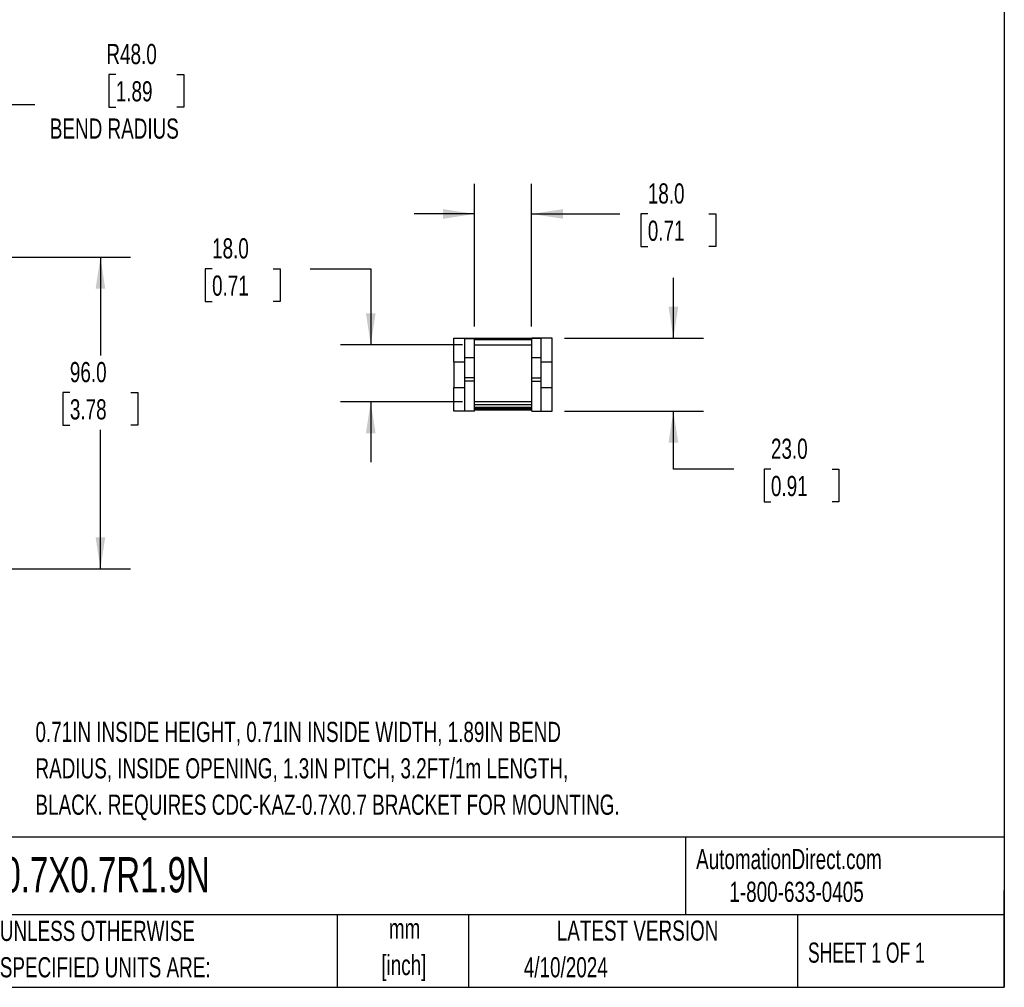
# Model space of a CAD drawing. Header units: millimetres. Extents: x 19 to 819, y 19 to 629.
# Tile 2 of 6: x 509 to 819, y 19 to 324. Entities that reach past the tile are written whole.
import ezdxf

# ---------------------------------------------------------------- set-up
doc = ezdxf.new("R2010")
doc.units = ezdxf.units.MM
doc.header["$LTSCALE"] = 3
doc.layers.add('DIMENSIONS', color=140, linetype='Continuous', lineweight=25)
doc.layers.add('TEXT', color=140, linetype='Continuous', lineweight=25)
doc.styles.add('SLDTEXTSTYLE0', font='TXT', dxfattribs={"width": 0.7})
doc.styles.add('SLDTEXTSTYLE1', font='TXT', dxfattribs={"width": 0.65})
doc.dimstyles.new('SLDDIMSTYLE0', dxfattribs={"dimtxt": 6.474023, "dimasz": 9.906, "dimexe": 0, "dimexo": 0.0625, "dimgap": 1.618506, "dimtad": 0, "dimtih": 1, "dimtoh": 1, "dimrnd": 1e-09, "dimzin": 4, "dimdsep": 46, "dimtxsty": 'SLDTEXTSTYLE0', "dimsah": 1, "dimcen": 0, "dimadec": 0, "dimazin": 1, "dimtfac": 1, "dimtofl": 0, "dimtmove": 0, "dimatfit": 3, "dimfxl": 0, "dimfrac": 2, "dimtolj": 1, "dimtzin": 12, "dimarcsym": 0})
doc.dimstyles.new('SLDDIMSTYLE1', dxfattribs={"dimtxt": 6.474023, "dimasz": 9.906, "dimexe": 0, "dimexo": 0.0625, "dimgap": 1.618506, "dimtad": 0, "dimtih": 1, "dimtoh": 1, "dimrnd": 1e-09, "dimzin": 4, "dimdsep": 46, "dimtxsty": 'SLDTEXTSTYLE0', "dimsah": 1, "dimcen": 0.09, "dimadec": 0, "dimazin": 1, "dimtfac": 1, "dimtofl": 0, "dimtmove": 0, "dimatfit": 3, "dimfxl": 0, "dimfrac": 2, "dimtolj": 1, "dimtzin": 12, "dimarcsym": 0})
doc.dimstyles.new('SLDDIMSTYLE4', dxfattribs={"dimtxt": 6.474023, "dimasz": 9.906, "dimexe": 0, "dimexo": 0.0625, "dimgap": 1.618506, "dimtad": 0, "dimtih": 1, "dimtoh": 1, "dimrnd": 1e-09, "dimzin": 4, "dimdsep": 46, "dimtxsty": 'SLDTEXTSTYLE0', "dimsah": 1, "dimcen": 0.09, "dimadec": 0, "dimazin": 1, "dimtfac": 1, "dimtmove": 0, "dimatfit": 0, "dimfxl": 0, "dimfrac": 2, "dimtolj": 1, "dimtzin": 12, "dimarcsym": 0})

# ---------------------------------------------------------------- blocks, each defined once
blk = doc.blocks.new('_D')
at = {"layer": 'DIMENSIONS'}
for p, q in [((539.34, 306.58), (537.17, 306.58)), ((537.17, 306.58), (537.17, 296.29)), ((558.58, 306.58), (560.76, 306.58)), ((560.76, 306.58), (560.76, 296.29)), ((462.44, 251.75), (497.15, 297.17)), ((497.15, 297.17), (513.82, 297.17)), ((537.17, 296.29), (539.34, 296.29)), ((560.76, 296.29), (558.58, 296.29))]:
    blk.add_line(p, q, dxfattribs=at)
blk.add_solid([(462.44, 251.75), (469.66, 258.7), (467.24, 260.55)], dxfattribs=at)
at = {"layer": 'DIMENSIONS', "char_height": 6.35, "attachment_point": 1, "style": 'SLDTEXTSTYLE0'}
for s, insert in [('R48.0', (536.4, 316.21)), ('1.89', (539.34, 304.47)), ('BEND RADIUS', (518.58, 292.73))]:
    blk.add_mtext(s, dxfattribs=dict(at, insert=insert))
blk = doc.blocks.new('_D_2')
at = {"layer": 'DIMENSIONS'}
for p, q in [((86.07, 249.02), (544.03, 249.02)), ((534.51, 249.02), (534.51, 218.12)), ((524.89, 206.38), (522.72, 206.38)), ((522.72, 206.38), (522.72, 196.09)), ((544.13, 206.38), (546.3, 206.38)), ((546.3, 206.38), (546.3, 196.09)), ((522.72, 196.09), (524.89, 196.09)), ((546.3, 196.09), (544.13, 196.09)), ((534.51, 150.92), (534.51, 194.64)), ((397.42, 150.92), (544.03, 150.92))]:
    blk.add_line(p, q, dxfattribs=at)
for points in [[(534.51, 249.02), (532.99, 239.11), (536.03, 239.11)], [(534.51, 150.92), (536.03, 160.83), (532.99, 160.83)]]:
    blk.add_solid(points, dxfattribs=at)
at = {"layer": 'DIMENSIONS', "char_height": 6.35, "attachment_point": 1, "style": 'SLDTEXTSTYLE0'}
for s, insert in [('96.0', (524.89, 216.02)), ('3.78', (524.89, 204.28))]:
    blk.add_mtext(s, dxfattribs=dict(at, insert=insert))
blk = doc.blocks.new('_D_4')
at = {"layer": 'DIMENSIONS'}
for p, q in [((569.67, 245.36), (567.5, 245.36)), ((567.5, 245.36), (567.5, 235.07)), ((588.91, 245.36), (591.09, 245.36)), ((591.09, 245.36), (591.09, 235.07)), ((600.58, 245.36), (619.63, 245.36)), ((619.63, 245.36), (619.63, 221.47)), ((567.5, 235.07), (569.67, 235.07)), ((591.09, 235.07), (588.91, 235.07)), ((648.5, 221.47), (610.11, 221.47)), ((648.5, 203.47), (610.11, 203.47)), ((619.63, 203.47), (619.63, 184.42))]:
    blk.add_line(p, q, dxfattribs=at)
for points in [[(619.63, 221.47), (621.16, 231.38), (618.11, 231.38)], [(619.63, 203.47), (618.11, 193.57), (621.16, 193.57)]]:
    blk.add_solid(points, dxfattribs=at)
at = {"layer": 'DIMENSIONS', "char_height": 6.35, "attachment_point": 1, "style": 'SLDTEXTSTYLE0'}
for s, insert in [('18.0', (569.67, 254.99)), ('0.71', (569.67, 243.26))]:
    blk.add_mtext(s, dxfattribs=dict(at, insert=insert))
blk = doc.blocks.new('_D_5')
at = {"layer": 'DIMENSIONS'}
for p, q in [((652.31, 227.23), (652.31, 272.18)), ((670.31, 227.23), (670.31, 272.18)), ((652.31, 262.66), (633.26, 262.66)), ((670.31, 262.66), (698.11, 262.66)), ((706.88, 262.66), (704.71, 262.66)), ((704.71, 262.66), (704.71, 252.37)), ((726.12, 262.66), (728.29, 262.66)), ((728.29, 262.66), (728.29, 252.37)), ((704.71, 252.37), (706.88, 252.37)), ((728.29, 252.37), (726.12, 252.37))]:
    blk.add_line(p, q, dxfattribs=at)
for points in [[(652.31, 262.66), (642.41, 264.18), (642.41, 261.13)], [(670.31, 262.66), (680.22, 261.13), (680.22, 264.18)]]:
    blk.add_solid(points, dxfattribs=at)
at = {"layer": 'DIMENSIONS', "char_height": 6.35, "attachment_point": 1, "style": 'SLDTEXTSTYLE0'}
for s, insert in [('18.0', (706.88, 272.29)), ('0.71', (706.88, 260.55))]:
    blk.add_mtext(s, dxfattribs=dict(at, insert=insert))
blk = doc.blocks.new('_D_6')
at = {"layer": 'DIMENSIONS'}
for p, q in [((714.94, 223.52), (714.94, 242.57)), ((680.62, 223.52), (724.47, 223.52)), ((680.62, 200.52), (724.47, 200.52)), ((714.94, 182.25), (714.94, 200.52)), ((733.99, 182.25), (714.94, 182.25)), ((745.66, 182.25), (743.49, 182.25)), ((743.49, 182.25), (743.49, 171.96)), ((764.9, 182.25), (767.07, 182.25)), ((767.07, 182.25), (767.07, 171.96)), ((743.49, 171.96), (745.66, 171.96)), ((767.07, 171.96), (764.9, 171.96))]:
    blk.add_line(p, q, dxfattribs=at)
for points in [[(714.94, 223.52), (716.47, 233.43), (713.42, 233.43)], [(714.94, 200.52), (713.42, 190.62), (716.47, 190.62)]]:
    blk.add_solid(points, dxfattribs=at)
at = {"layer": 'DIMENSIONS', "char_height": 6.35, "attachment_point": 1, "style": 'SLDTEXTSTYLE0'}
for s, insert in [('23.0', (745.66, 191.88)), ('0.91', (745.66, 180.14))]:
    blk.add_mtext(s, dxfattribs=dict(at, insert=insert))

msp = doc.modelspace()

# ---------------------------------------------------------------- linework, layer by layer
for p, q in [((645.813, 216.108), (645.813, 223.521)), ((645.813, 223.521), (649.313, 223.521)), ((649.313, 223.521), (652.313, 223.521)), ((649.313, 223.415), (649.313, 223.521)), ((649.313, 223.415), (652.313, 223.415)), ((649.313, 217.421), (649.313, 223.415)), ((652.313, 223.415), (652.313, 223.521)), ((670.313, 223.471), (652.313, 223.471)), ((652.313, 217.421), (652.313, 223.415)), ((673.313, 223.521), (670.313, 223.521)), ((670.313, 223.521), (670.313, 223.415)), ((673.313, 223.415), (670.313, 223.415)), ((670.313, 217.421), (670.313, 223.415)), ((673.313, 223.415), (673.313, 223.521)), ((676.813, 223.521), (673.313, 223.521)), ((673.313, 217.421), (673.313, 223.415)), ((676.813, 216.108), (676.813, 223.521)), ((670.313, 222.971), (652.313, 222.971)), ((652.313, 221.471), (670.313, 221.471)), ((649.313, 217.421), (652.313, 217.421)), ((649.313, 211.075), (649.313, 217.421)), ((652.313, 211.075), (652.313, 217.421)), ((670.313, 217.421), (673.313, 217.421)), ((670.313, 211.075), (670.313, 217.421)), ((673.313, 211.075), (673.313, 217.421)), ((645.813, 216.108), (649.313, 216.108)), ((645.813, 216.021), (645.813, 216.108)), ((649.313, 216.021), (645.813, 216.021)), ((645.813, 216.021), (645.813, 212.021)), ((673.313, 216.108), (676.813, 216.108)), ((676.813, 216.021), (673.313, 216.021)), ((676.813, 216.021), (676.813, 216.108)), ((676.813, 212.021), (676.813, 216.021)), ((645.813, 212.021), (645.813, 208.021)), ((652.313, 211.075), (649.313, 211.075)), ((649.313, 210.024), (649.313, 211.075)), ((652.313, 210.024), (652.313, 211.075)), ((670.313, 211.075), (673.313, 211.075)), ((670.313, 210.024), (670.313, 211.075)), ((673.313, 210.024), (673.313, 211.075)), ((676.813, 208.021), (676.813, 212.021)), ((645.813, 208.021), (649.313, 208.021)), ((645.813, 207.934), (645.813, 208.021)), ((645.813, 200.521), (645.813, 207.934)), ((649.313, 207.934), (645.813, 207.934)), ((652.313, 210.024), (649.313, 210.024)), ((649.313, 200.521), (649.313, 210.024)), ((652.313, 200.521), (652.313, 210.024)), ((670.313, 200.521), (670.313, 210.024)), ((670.313, 210.024), (673.313, 210.024)), ((673.313, 200.521), (673.313, 210.024)), ((673.313, 208.021), (676.813, 208.021)), ((676.813, 207.934), (673.313, 207.934)), ((676.813, 207.934), (676.813, 208.021)), ((676.813, 200.521), (676.813, 207.934)), ((670.313, 203.471), (652.313, 203.471)), ((652.313, 202.652), (670.313, 202.652)), ((652.313, 201.841), (670.313, 201.841)), ((649.313, 200.521), (645.813, 200.521)), ((652.313, 200.521), (649.313, 200.521)), ((652.313, 201.421), (670.313, 201.421)), ((670.313, 201.264), (652.313, 201.264)), ((652.313, 200.921), (670.313, 200.921)), ((670.313, 200.521), (673.313, 200.521)), ((673.313, 200.521), (676.813, 200.521))]:
    msp.add_line(p, q)
at = {"layer": 'TEXT'}
for p, q in [((819.15, 628.65), (819.15, 19.05)), ((819.15, 66.378), (19.05, 66.378)), ((718.726, 66.378), (718.726, 41.91)), ((819.15, 19.05), (819.15, 49.53)), ((819.15, 41.91), (19.05, 41.91)), ((609.073, 41.91), (609.073, 19.05)), ((650.436, 41.91), (650.436, 19.05)), ((754.046, 41.91), (754.046, 19.05)), ((19.05, 19.05), (819.15, 19.05))]:
    msp.add_line(p, q, dxfattribs=at)

# ---------------------------------------------------------------- texts
for s, insert, char_height, attachment_point, style in [('0.71IN INSIDE HEIGHT, 0.71IN INSIDE WIDTH, 1.89IN BEND', (514.054, 102.68), 6.35, 1, 'SLDTEXTSTYLE0'), ('RADIUS, INSIDE OPENING, 1.3IN PITCH, 3.2FT/1m LENGTH,', (514.054, 91.214), 6.35, 1, 'SLDTEXTSTYLE0'), ('BLACK. REQUIRES CDC-KAZ-0.7X0.7 BRACKET FOR MOUNTING.', (514.054, 79.747), 6.35, 1, 'SLDTEXTSTYLE0'), ('AutomationDirect.com', (722.085, 62.63), 6.35, 1, 'SLDTEXTSTYLE0'), ('CDC-0.7X0.7R1.9N', (477.623, 60.056), 11.1125, 1, 'SLDTEXTSTYLE0'), ('1-800-633-0405', (732.575, 52.311), 6.35, 1, 'SLDTEXTSTYLE0'), ('UNLESS OTHERWISE', (502.824, 40.002), 6.35, 1, 'SLDTEXTSTYLE0'), ('mm', (630.297, 40.723), 6.35, 2, 'SLDTEXTSTYLE0'), ('LATEST VERSION', (703.656, 40.092), 6.35, 2, 'SLDTEXTSTYLE0'), ('SHEET 1 OF 1', (757.324, 33.154), 6.35, 1, 'SLDTEXTSTYLE1'), ('SPECIFIED UNITS ARE:', (502.824, 28.535), 6.35, 1, 'SLDTEXTSTYLE0'), ('[inch]', (630.045, 29.257), 6.35, 2, 'SLDTEXTSTYLE0'), ('4/10/2024', (667.838, 28.54), 6.35, 1, 'SLDTEXTSTYLE0')]:
    msp.add_mtext(s, dxfattribs=dict(at, insert=insert, char_height=char_height, attachment_point=attachment_point, style=style))

# ---------------------------------------------------------------- dimensions: what is measured, and where the dimension line sits
at = {"layer": 'DIMENSIONS'}
dim = msp.add_radius_dim(center=(433.287, 213.618), mpoint=(462.436, 251.754), text='<>\\PBEND RADIUS', dimstyle='SLDDIMSTYLE0', dxfattribs=at)
dim.commit()
dim.dimension.update_dxf_attribs({"geometry": '_D', "text_midpoint": (548.963, 300.519), "dimtype": 164})
dim = msp.add_linear_dim(base=(670.313, 262.657), p1=(652.313, 223.415), p2=(670.313, 223.415), dimstyle='SLDDIMSTYLE4', dxfattribs=at)
dim.commit()
dim.dimension.update_dxf_attribs({"geometry": '_D_5', "text_midpoint": (716.501, 262.657), "dimtype": 160})
for base, p1, p2, dimstyle, picture, middle in [((619.633, 203.471), (652.313, 221.471), (652.313, 203.471), 'SLDDIMSTYLE4', '_D_4', (619.633, 245.359)), ((534.509, 249.018), (393.611, 150.924), (82.257, 249.018), 'SLDDIMSTYLE1', '_D_2', (534.509, 206.381)), ((714.943, 200.521), (676.813, 223.521), (676.813, 200.521), 'SLDDIMSTYLE4', '_D_6', (714.943, 182.246))]:
    dim = msp.add_linear_dim(base=base, p1=p1, p2=p2, angle=90, dimstyle=dimstyle, dxfattribs=at)
    dim.commit()
    dim.dimension.update_dxf_attribs({"geometry": picture, "text_midpoint": middle, "dimtype": 160})

doc.saveas('drawing.dxf')
